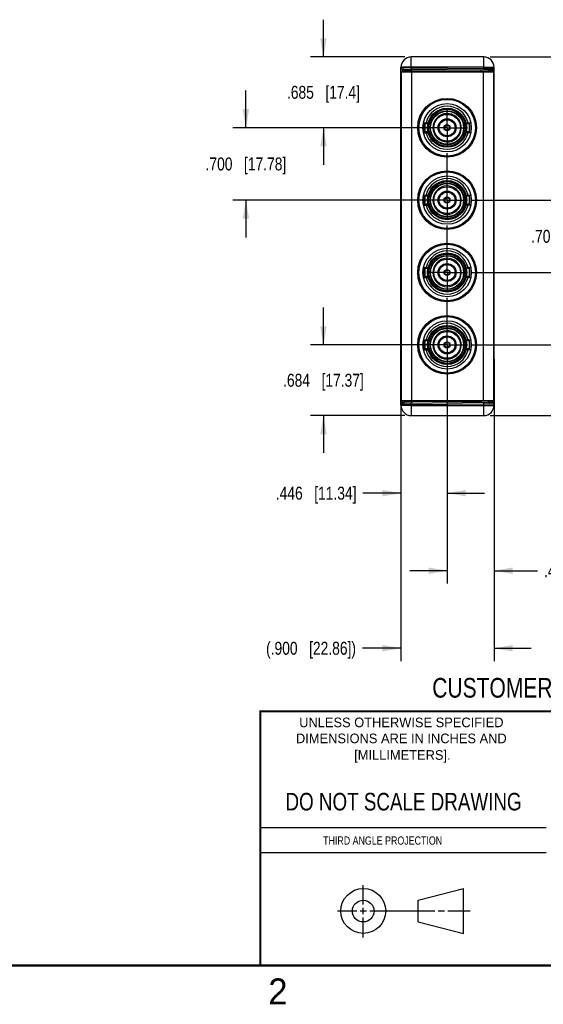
# Model space of a CAD drawing. Header units: inches. Extents: x 0 to 22, y 0 to 17.
# Tile 18 of 30: x 11.3 to 16.3, y 0.1 to 9.6. Entities that reach past the tile are written whole.
import ezdxf

# ---------------------------------------------------------------- set-up
doc = ezdxf.new("R2010")
doc.units = ezdxf.units.IN
doc.header["$LTSCALE"] = 1.21
doc.header["$MEASUREMENT"] = 0
doc.linetypes.add('CENTER', pattern=[0.6, 0.375, -0.075, 0.075, -0.075])
doc.layers.get('0').update_dxf_attribs({"linetype": 'CONTINUOUS'})
for name, color, linetype in [('02___PRT_ALL_AXES', 7, 'CONTINUOUS'), ('COSMETIC', 7, 'CONTINUOUS'), ('DIMENSIONS', 7, 'CONTINUOUS'), ('SURFACES', 7, 'CONTINUOUS')]:
    doc.layers.add(name, color=color, linetype=linetype)
doc.styles.get("Standard").update_dxf_attribs({"font": 'txt', "width": 0.8})
doc.styles.add('TEXTSTYLE_2', font='txt')
doc.dimstyles.new('DIMSTYLE_1', dxfattribs={"dimtxt": 0.125, "dimasz": 0.18, "dimexe": 0.125, "dimexo": 0.0625, "dimgap": 0.0625, "dimtad": 0, "dimtih": 1, "dimtoh": 1, "dimdec": 3, "dimzin": 4, "dimdsep": 46, "dimtxsty": 'STANDARD', "dimblk": '_FILLED', "dimblk1": '_FILLED', "dimblk2": '_FILLED', "dimcen": 0.09, "dimadec": 0, "dimazin": 0, "dimtp": 0.001, "dimtm": 0.001, "dimtfac": 1, "dimtdec": 3, "dimtofl": 0, "dimtmove": 0, "dimatfit": 3, "dimldrblk": '_FILLED', "dimfxl": 1, "dimtolj": 1, "dimtzin": 4, "dimarcsym": 0})

# ---------------------------------------------------------------- blocks, each defined once
blk = doc.blocks.new('_FILLED')
at = {"color": 0, "linetype": 'BYBLOCK'}
blk.add_solid([(0, 0), (-1, 0.174), (-1, -0.174)], dxfattribs=at)
blk = doc.blocks.new('*D4')
at = {"layer": 'DIMENSIONS', "color": 2, "linetype": 'CONTINUOUS'}
for p, q in [((14.2207, 9.2874), (14.2207, 9.6474)), ((15.0082, 9.2874), (14.0957, 9.2874)), ((15.3545, 8.6024), (14.0957, 8.6024)), ((14.2207, 8.6024), (14.2207, 8.2424))]:
    blk.add_line(p, q, dxfattribs=at)
at = {"layer": 'DIMENSIONS', "color": 2, "linetype": 'CONTINUOUS', "xscale": 0.18, "yscale": 0.18, "zscale": 0.18}
for p, rotation in [((14.2207, 9.2874), 270), ((14.2207, 8.6024), 90)]:
    blk.add_blockref('_FILLED', p, dxfattribs=dict(at, rotation=rotation))
at = {"layer": 'DIMENSIONS', "color": 2, "linetype": 'CONTINUOUS', "insert": (14.2207, 9.0074), "char_height": 0.125, "width": 1.125, "attachment_point": 2, "line_spacing_factor": 0.9}
blk.add_mtext('.685{\\Ftxt.shx;\\W1.000000;\\H0.125000; }[17.4]', dxfattribs=at)
blk = doc.blocks.new('*D5')
at = {"layer": 'DIMENSIONS', "color": 2, "linetype": 'CONTINUOUS'}
for p, q in [((13.4707, 8.6024), (13.4707, 8.9624)), ((15.3545, 8.6024), (13.3457, 8.6024)), ((15.3545, 7.9024), (13.3457, 7.9024)), ((13.4707, 7.9024), (13.4707, 7.5424))]:
    blk.add_line(p, q, dxfattribs=at)
at = {"layer": 'DIMENSIONS', "color": 2, "linetype": 'CONTINUOUS', "xscale": 0.18, "yscale": 0.18, "zscale": 0.18}
for p, rotation in [((13.4707, 8.6024), 270), ((13.4707, 7.9024), 90)]:
    blk.add_blockref('_FILLED', p, dxfattribs=dict(at, rotation=rotation))
at = {"layer": 'DIMENSIONS', "color": 2, "linetype": 'CONTINUOUS', "insert": (13.4707, 8.3149), "char_height": 0.125, "width": 1.225, "attachment_point": 2, "line_spacing_factor": 0.9}
blk.add_mtext('.700{\\Ftxt.shx;\\W1.000000;\\H0.125000; }[17.78]', dxfattribs=at)
blk = doc.blocks.new('*D6')
at = {"layer": 'DIMENSIONS', "color": 2, "linetype": 'CONTINUOUS'}
for p, q in [((16.6207, 7.9024), (16.6207, 8.2624)), ((15.6595, 7.9024), (16.7457, 7.9024)), ((15.6595, 7.2024), (16.7457, 7.2024)), ((16.6207, 7.2024), (16.6207, 6.8424))]:
    blk.add_line(p, q, dxfattribs=at)
at = {"layer": 'DIMENSIONS', "color": 2, "linetype": 'CONTINUOUS', "xscale": 0.18, "yscale": 0.18, "zscale": 0.18}
for p, rotation in [((16.6207, 7.9024), 270), ((16.6207, 7.2024), 90)]:
    blk.add_blockref('_FILLED', p, dxfattribs=dict(at, rotation=rotation))
at = {"layer": 'DIMENSIONS', "color": 2, "linetype": 'CONTINUOUS', "insert": (16.6207, 7.6149), "char_height": 0.125, "width": 1.225, "attachment_point": 2, "line_spacing_factor": 0.9}
blk.add_mtext('.700{\\Ftxt.shx;\\W1.000000;\\H0.125000; }[17.78]', dxfattribs=at)
blk = doc.blocks.new('*D7')
at = {"layer": 'DIMENSIONS', "color": 2, "linetype": 'CONTINUOUS'}
for p, q in [((17.3707, 7.2024), (17.3707, 7.5624)), ((15.6595, 7.2024), (17.4957, 7.2024)), ((15.6595, 6.5024), (17.4957, 6.5024)), ((17.3707, 6.5024), (17.3707, 6.1424))]:
    blk.add_line(p, q, dxfattribs=at)
at = {"layer": 'DIMENSIONS', "color": 2, "linetype": 'CONTINUOUS', "xscale": 0.18, "yscale": 0.18, "zscale": 0.18}
for p, rotation in [((17.3707, 7.2024), 270), ((17.3707, 6.5024), 90)]:
    blk.add_blockref('_FILLED', p, dxfattribs=dict(at, rotation=rotation))
at = {"layer": 'DIMENSIONS', "color": 2, "linetype": 'CONTINUOUS', "insert": (17.3707, 6.9149), "char_height": 0.125, "width": 1.225, "attachment_point": 2, "line_spacing_factor": 0.9}
blk.add_mtext('.700{\\Ftxt.shx;\\W1.000000;\\H0.125000; }[17.78]', dxfattribs=at)
blk = doc.blocks.new('*D8')
at = {"layer": 'DIMENSIONS', "color": 2, "linetype": 'CONTINUOUS'}
for p, q in [((14.2207, 6.5024), (14.2207, 6.8624)), ((15.3545, 6.5024), (14.0957, 6.5024)), ((15.0082, 5.8184), (14.0957, 5.8184)), ((14.2207, 5.8184), (14.2207, 5.4584))]:
    blk.add_line(p, q, dxfattribs=at)
at = {"layer": 'DIMENSIONS', "color": 2, "linetype": 'CONTINUOUS', "xscale": 0.18, "yscale": 0.18, "zscale": 0.18}
for p, rotation in [((14.2207, 6.5024), 270), ((14.2207, 5.8184), 90)]:
    blk.add_blockref('_FILLED', p, dxfattribs=dict(at, rotation=rotation))
at = {"layer": 'DIMENSIONS', "color": 2, "linetype": 'CONTINUOUS', "insert": (14.2207, 6.2229), "char_height": 0.125, "width": 1.225, "attachment_point": 2, "line_spacing_factor": 0.9}
blk.add_mtext('.684{\\Ftxt.shx;\\W1.000000;\\H0.125000; }[17.37]', dxfattribs=at)
blk = doc.blocks.new('*D9')
at = {"layer": 'DIMENSIONS', "color": 2, "linetype": 'CONTINUOUS'}
for p, q in [((15.8332, 9.2874), (18.2457, 9.2874)), ((18.1207, 9.2874), (18.1207, 8.0019)), ((18.1207, 5.8184), (18.1207, 7.7519)), ((15.8332, 5.8184), (18.2457, 5.8184))]:
    blk.add_line(p, q, dxfattribs=at)
at = {"layer": 'DIMENSIONS', "color": 2, "linetype": 'CONTINUOUS', "xscale": 0.18, "yscale": 0.18, "zscale": 0.18}
for p, rotation in [((18.1207, 9.2874), 90), ((18.1207, 5.8184), 270)]:
    blk.add_blockref('_FILLED', p, dxfattribs=dict(at, rotation=rotation))
at = {"layer": 'DIMENSIONS', "color": 2, "linetype": 'CONTINUOUS', "insert": (18.1207, 7.9394), "char_height": 0.125, "width": 1.525, "attachment_point": 2, "line_spacing_factor": 0.9}
blk.add_mtext('(3.469{\\Ftxt.shx;\\W1.000000;\\H0.125000; }[88.11])', dxfattribs=at)
blk = doc.blocks.new('*D10')
at = {"layer": 'DIMENSIONS', "color": 2, "linetype": 'CONTINUOUS'}
for p, q in [((14.9707, 6.3657), (14.9707, 4.9434)), ((15.417, 6.3655), (15.417, 4.9434)), ((14.9707, 5.0684), (14.603, 5.0684)), ((15.417, 5.0684), (15.777, 5.0684))]:
    blk.add_line(p, q, dxfattribs=at)
at = {"layer": 'DIMENSIONS', "color": 2, "linetype": 'CONTINUOUS', "xscale": 0.18, "yscale": 0.18, "zscale": 0.18}
blk.add_blockref('_FILLED', (14.9707, 5.0684), dxfattribs=at)
at = {"layer": 'DIMENSIONS', "color": 2, "linetype": 'CONTINUOUS', "xscale": 0.18, "yscale": 0.18, "zscale": 0.18, "rotation": 180}
blk.add_blockref('_FILLED', (15.417, 5.0684), dxfattribs=at)
at = {"layer": 'DIMENSIONS', "color": 2, "linetype": 'CONTINUOUS', "insert": (14.5405, 5.1309), "char_height": 0.125, "width": 1.225, "attachment_point": 3, "line_spacing_factor": 0.9}
blk.add_mtext('.446{\\Ftxt.shx;\\W1.000000;\\H0.125000; }[11.34]', dxfattribs=at)
blk = doc.blocks.new('*D11')
at = {"layer": 'DIMENSIONS', "color": 2, "linetype": 'CONTINUOUS'}
for p, q in [((15.8707, 6.3657), (15.8707, 4.1934)), ((15.417, 6.1767), (15.417, 4.1934)), ((15.417, 4.3184), (15.057, 4.3184)), ((15.8707, 4.3184), (16.2916, 4.3184))]:
    blk.add_line(p, q, dxfattribs=at)
at = {"layer": 'DIMENSIONS', "color": 2, "linetype": 'CONTINUOUS', "xscale": 0.18, "yscale": 0.18, "zscale": 0.18}
blk.add_blockref('_FILLED', (15.417, 4.3184), dxfattribs=at)
at = {"layer": 'DIMENSIONS', "color": 2, "linetype": 'CONTINUOUS', "xscale": 0.18, "yscale": 0.18, "zscale": 0.18, "rotation": 180}
blk.add_blockref('_FILLED', (15.8707, 4.3184), dxfattribs=at)
at = {"layer": 'DIMENSIONS', "color": 2, "linetype": 'CONTINUOUS', "insert": (16.3541, 4.3809), "char_height": 0.125, "width": 1.225, "attachment_point": 1, "line_spacing_factor": 0.9}
blk.add_mtext('.454{\\Ftxt.shx;\\W1.000000;\\H0.125000; }[11.52]', dxfattribs=at)
blk = doc.blocks.new('*D12')
at = {"layer": 'DIMENSIONS', "color": 2, "linetype": 'CONTINUOUS'}
for p, q in [((14.9707, 6.0948), (14.9707, 3.4434)), ((15.8707, 5.8673), (15.8707, 3.4434)), ((14.9707, 3.5684), (14.5979, 3.5684)), ((15.8707, 3.5684), (16.2307, 3.5684))]:
    blk.add_line(p, q, dxfattribs=at)
at = {"layer": 'DIMENSIONS', "color": 2, "linetype": 'CONTINUOUS', "xscale": 0.18, "yscale": 0.18, "zscale": 0.18}
blk.add_blockref('_FILLED', (14.9707, 3.5684), dxfattribs=at)
at = {"layer": 'DIMENSIONS', "color": 2, "linetype": 'CONTINUOUS', "xscale": 0.18, "yscale": 0.18, "zscale": 0.18, "rotation": 180}
blk.add_blockref('_FILLED', (15.8707, 3.5684), dxfattribs=at)
at = {"layer": 'DIMENSIONS', "color": 2, "linetype": 'CONTINUOUS', "insert": (14.5354, 3.6309), "char_height": 0.125, "width": 1.425, "attachment_point": 3, "line_spacing_factor": 0.9}
blk.add_mtext('(.900{\\Ftxt.shx;\\W1.000000;\\H0.125000; }[22.86])', dxfattribs=at)

msp = doc.modelspace()

# ---------------------------------------------------------------- linework, layer by layer
at = {"color": 7, "linetype": 'CONTINUOUS'}
for p, q in [((15.0707, 9.1831), (15.0707, 9.2874)), ((15.7707, 9.2874), (15.0707, 9.2874)), ((15.7707, 9.177), (15.7707, 9.2874)), ((14.9707, 5.9184), (14.9707, 9.1874)), ((14.9707, 9.1836), (15.0707, 9.1831)), ((14.9842, 9.1425), (14.9844, 9.1699)), ((14.9844, 9.1699), (15.8568, 9.1622)), ((14.9922, 9.1425), (14.9921, 9.1698)), ((15.0057, 9.156), (15.0057, 9.1424)), ((15.0057, 9.156), (15.0745, 9.1553)), ((15.0707, 9.1831), (15.0706, 9.1691)), ((15.7707, 9.1892), (15.0707, 9.1892)), ((15.0707, 9.1831), (15.7707, 9.177)), ((15.0745, 9.1553), (15.0744, 9.1691)), ((15.0745, 9.1553), (15.0745, 9.1424)), ((15.0745, 9.1553), (15.7447, 9.1494)), ((15.7447, 9.1494), (15.7446, 9.1632)), ((15.7447, 9.1494), (15.7447, 9.1424)), ((15.7447, 9.1494), (15.8159, 9.1487)), ((15.7707, 9.177), (15.7706, 9.163)), ((15.7707, 9.177), (15.8707, 9.176)), ((15.8159, 9.1487), (15.8159, 9.1424)), ((15.8159, 9.1487), (15.8329, 9.1485)), ((15.8568, 9.1622), (15.857, 9.1425)), ((15.8707, 5.9184), (15.8707, 9.1874)), ((14.9707, 9.0899), (14.9732, 9.0899)), ((14.9707, 9.0793), (14.9732, 9.0793)), ((14.9717, 9.05), (14.973, 9.0483)), ((15.8707, 9.0822), (15.8647, 9.0822)), ((14.9707, 9.0388), (14.9707, 9.039)), ((14.9732, 8.9485), (14.9707, 8.9485)), ((15.1877, 8.6482), (15.1877, 8.5566)), ((15.188, 8.6504), (15.2343, 8.6504)), ((15.2005, 8.6414), (15.2005, 8.5634)), ((15.2321, 8.6414), (15.2005, 8.6414)), ((15.5996, 8.6504), (15.6461, 8.6504)), ((15.6336, 8.6414), (15.602, 8.6414)), ((15.6336, 8.5634), (15.6336, 8.6414)), ((15.188, 8.5544), (15.2345, 8.5544)), ((15.2321, 8.5634), (15.2005, 8.5634)), ((15.6461, 8.5544), (15.5998, 8.5544)), ((15.6336, 8.5634), (15.602, 8.5634)), ((15.1877, 7.9482), (15.1877, 7.8566)), ((15.188, 7.9504), (15.2343, 7.9504)), ((15.2005, 7.9414), (15.2005, 7.8634)), ((15.2321, 7.9414), (15.2005, 7.9414)), ((15.5996, 7.9504), (15.6461, 7.9504)), ((15.6336, 7.9414), (15.602, 7.9414)), ((15.6336, 7.8634), (15.6336, 7.9414)), ((15.188, 7.8544), (15.2345, 7.8544)), ((15.2321, 7.8634), (15.2005, 7.8634)), ((15.6461, 7.8544), (15.5998, 7.8544)), ((15.6336, 7.8634), (15.602, 7.8634)), ((15.1877, 7.2482), (15.1877, 7.1566)), ((15.188, 7.2504), (15.2343, 7.2504)), ((15.2321, 7.2414), (15.2005, 7.2414)), ((15.2005, 7.2414), (15.2005, 7.1634)), ((15.5996, 7.2504), (15.6461, 7.2504)), ((15.6336, 7.2414), (15.602, 7.2414)), ((15.6336, 7.1634), (15.6336, 7.2414)), ((15.188, 7.1544), (15.2345, 7.1544)), ((15.2321, 7.1634), (15.2005, 7.1634)), ((15.6461, 7.1544), (15.5998, 7.1544)), ((15.6336, 7.1634), (15.602, 7.1634)), ((15.1877, 6.5482), (15.1877, 6.4566)), ((15.188, 6.5504), (15.2343, 6.5504)), ((15.2321, 6.5414), (15.2005, 6.5414)), ((15.2005, 6.5414), (15.2005, 6.4634)), ((15.5996, 6.5504), (15.6461, 6.5504)), ((15.6336, 6.5414), (15.602, 6.5414)), ((15.6336, 6.4634), (15.6336, 6.5414)), ((15.188, 6.4544), (15.2345, 6.4544)), ((15.2321, 6.4634), (15.2005, 6.4634)), ((15.6461, 6.4544), (15.5998, 6.4544)), ((15.6336, 6.4634), (15.602, 6.4634)), ((14.9732, 6.1573), (14.9707, 6.1573)), ((14.9707, 6.0266), (14.9732, 6.0266)), ((14.9707, 6.016), (14.9732, 6.016)), ((14.9717, 6.0559), (14.973, 6.0575)), ((15.8707, 6.0236), (15.8647, 6.0236)), ((15.0707, 5.9227), (14.9707, 5.9222)), ((14.9844, 5.936), (14.9842, 5.9633)), ((15.8568, 5.9436), (14.9844, 5.936)), ((14.9921, 5.9361), (14.9922, 5.9634)), ((15.0057, 5.9634), (15.0057, 5.9498)), ((15.0745, 5.9506), (15.0057, 5.9498)), ((15.0707, 5.9227), (15.0706, 5.9367)), ((15.7707, 5.9288), (15.0707, 5.9227)), ((15.0707, 5.9227), (15.0707, 5.8184)), ((15.0707, 5.9167), (15.7707, 5.9167)), ((15.0745, 5.9506), (15.0744, 5.9368)), ((15.0745, 5.9634), (15.0745, 5.9506)), ((15.7447, 5.9564), (15.0745, 5.9506)), ((15.7447, 5.9564), (15.7446, 5.9426)), ((15.7447, 5.9634), (15.7447, 5.9564)), ((15.8159, 5.9571), (15.7447, 5.9564)), ((15.7707, 5.9288), (15.7706, 5.9429)), ((15.8707, 5.9298), (15.7707, 5.9288)), ((15.7707, 5.8184), (15.7707, 5.9288)), ((15.8159, 5.9634), (15.8159, 5.9571)), ((15.8329, 5.9573), (15.8159, 5.9571)), ((15.857, 5.9633), (15.8568, 5.9436)), ((15.0707, 5.8184), (15.7707, 5.8184)), ((15.1374, 1.132), (15.5769, 1.2447)), ((15.5769, 0.8105), (15.5769, 1.2447)), ((15.1374, 0.9219), (15.1374, 1.132)), ((15.1374, 0.9219), (15.5769, 0.8105))]:
    msp.add_line(p, q, dxfattribs=at)
at = {"color": 3, "linetype": 'CONTINUOUS'}
for p, q in [((14.9732, 9.1424), (14.9732, 5.9634)), ((14.9732, 9.1424), (15.8646, 9.1424)), ((15.0732, 9.1424), (15.0732, 5.9634)), ((15.7647, 9.1424), (15.7647, 5.9634)), ((15.8647, 9.1424), (15.8647, 5.9634)), ((14.9732, 5.9634), (15.8646, 5.9634))]:
    msp.add_line(p, q, dxfattribs=at)
at = {"color": 2, "linetype": 'CONTINUOUS'}
for p, q in [((13.61, 1.835), (16.375, 1.835)), ((16.375, 1.5888), (13.61, 1.5888)), ((14.6059, 1.0901), (14.6059, 1.2769)), ((14.6059, 0.9964), (14.6059, 1.0589)), ((14.3557, 1.0276), (14.5434, 1.0276)), ((14.5747, 1.0276), (14.6372, 1.0276)), ((14.6059, 0.7723), (14.6059, 0.9651)), ((14.6684, 1.0276), (15.2987, 1.0276)), ((15.3299, 1.0276), (15.3924, 1.0276)), ((15.4237, 1.0276), (15.6394, 1.0276))]:
    msp.add_line(p, q, dxfattribs=at)
at = {"color": 7, "linetype": 'CONTINUOUS', "const_width": 0.02}
for points in [[(13.6, 2.9595), (21.5, 2.96)], [(13.61, 0.5), (13.61, 2.96)], [(0.5, 0.5), (21.5, 0.5)]]:
    msp.add_lwpolyline(points, dxfattribs=at)
at = {"color": 7, "linetype": 'CONTINUOUS'}
for centre, radius in [((15.417, 8.6024), 0.274), ((15.417, 8.6024), 0.234), ((15.417, 8.6024), 0.189), ((15.417, 8.6024), 0.1831), ((15.417, 8.6024), 0.1787), ((15.417, 8.6024), 0.165), ((15.417, 8.6024), 0.1598), ((15.417, 8.6024), 0.0276), ((15.417, 8.6024), 0.0236), ((15.417, 7.9024), 0.274), ((15.417, 7.9024), 0.234), ((15.417, 7.9024), 0.189), ((15.417, 7.9024), 0.1831), ((15.417, 7.9024), 0.1787), ((15.417, 7.9024), 0.165), ((15.417, 7.9024), 0.1598), ((15.417, 7.9024), 0.0276), ((15.417, 7.9024), 0.0236), ((15.417, 7.2024), 0.274), ((15.417, 7.2024), 0.234), ((15.417, 7.2024), 0.189), ((15.417, 7.2024), 0.1831), ((15.417, 7.2024), 0.1787), ((15.417, 7.2024), 0.165), ((15.417, 7.2024), 0.1598), ((15.417, 7.2024), 0.0276), ((15.417, 7.2024), 0.0236), ((15.417, 6.5024), 0.274), ((15.417, 6.5024), 0.234), ((15.417, 6.5024), 0.189), ((15.417, 6.5024), 0.1831), ((15.417, 6.5024), 0.1787), ((15.417, 6.5024), 0.165), ((15.417, 6.5024), 0.1598), ((15.417, 6.5024), 0.0276), ((15.417, 6.5024), 0.0236), ((14.6059, 1.0276), 0.2171), ((14.6054, 1.0269), 0.105)]:
    msp.add_circle(centre, radius, dxfattribs=at)
for centre, radius, start, end in [((15.0707, 9.1874), 0.1, 90, 180), ((15.7707, 9.1874), 0.1, 0, 90), ((14.9845, 9.1836), 0.0138, 180, 269.5), ((14.9919, 9.156), 0.0138, 0, 89.5), ((15.8296, 9.1487), 0.0138, 89.5189, 180.01815), ((15.8467, 9.1486), 0.0138, 89.5189, 180.01815), ((15.8569, 9.176), 0.0138, 269.5, 0.00002), ((14.9907, 9.0387), 0.02, 180, 207.67387), ((15.417, 8.6024), 0.2085, 13.30978, 166.69022), ((15.417, 8.6024), 0.1374, 41.51965, 48.48029), ((15.417, 8.6024), 0.2085, 193.30978, 346.69022), ((15.417, 7.9024), 0.2085, 13.30978, 166.69022), ((15.417, 7.9024), 0.1374, 41.51965, 48.48029), ((15.417, 7.9024), 0.2085, 193.30978, 346.69022), ((15.417, 7.2024), 0.2085, 13.30978, 166.69022), ((15.417, 7.2024), 0.1374, 41.51965, 48.48029), ((15.417, 7.2024), 0.2085, 193.30978, 346.69022), ((15.417, 6.5024), 0.2085, 13.30978, 166.69022), ((15.417, 6.5024), 0.1374, 41.51965, 48.48029), ((15.417, 6.5024), 0.2085, 193.30978, 346.69022), ((14.9907, 6.0672), 0.02, 152.32503, 180), ((14.9845, 5.9222), 0.0138, 90.5, 180.00002), ((15.0707, 5.9184), 0.1, 180, 270), ((14.9919, 5.9498), 0.0138, 270.5, 360), ((15.7707, 5.9184), 0.1, 270, 360), ((15.8296, 5.9571), 0.0138, 179.98185, 270.4811), ((15.8467, 5.9573), 0.0138, 179.98185, 270.4811), ((15.8569, 5.9298), 0.0138, 0, 90.5)]:
    msp.add_arc(centre, radius, start, end, dxfattribs=at)
for points, knots in [([(15.0707, 9.1892), (15.0642, 9.1892), (15.0515, 9.1891), (15.0329, 9.1891), (15.0159, 9.1889), (15.0029, 9.1887), (14.9937, 9.1885), (14.9878, 9.1884), (14.9828, 9.1883), (14.9786, 9.1881), (14.9753, 9.188), (14.9731, 9.1878), (14.9719, 9.1877), (14.9713, 9.1876), (14.9709, 9.1875), (14.9707, 9.1875), (14.9707, 9.1874)], [0, 0, 0, 0, 0.194941, 0.382438, 0.555198, 0.706652, 0.772527, 0.830957, 0.8814, 0.923357, 0.956433, 0.980323, 0.988747, 0.99481, 0.998521, 1, 1, 1, 1]), ([(15.7707, 9.1892), (15.7772, 9.1892), (15.79, 9.1891), (15.8085, 9.1891), (15.8256, 9.1889), (15.8386, 9.1887), (15.8478, 9.1885), (15.8536, 9.1884), (15.8586, 9.1883), (15.8628, 9.1881), (15.8661, 9.188), (15.8683, 9.1878), (15.8695, 9.1877), (15.8702, 9.1876), (15.8705, 9.1875), (15.8707, 9.1875), (15.8707, 9.1874)], [0, 0, 0, 0, 0.194941, 0.382438, 0.555198, 0.706652, 0.772527, 0.830957, 0.8814, 0.923357, 0.956433, 0.980323, 0.988747, 0.99481, 0.998521, 1, 1, 1, 1]), ([(15.8329, 9.1485), (15.8331, 9.1485), (15.8333, 9.1478), (15.8335, 9.1469), (15.8337, 9.1449), (15.8338, 9.1434), (15.8339, 9.1426)], [0, 0, 0, 0, 0.07433, 0.264251, 0.573638, 1, 1, 1, 1]), ([(15.8468, 9.1623), (15.847, 9.1623), (15.8471, 9.1617), (15.8473, 9.1609), (15.8474, 9.1592), (15.8476, 9.157), (15.8477, 9.1542), (15.848, 9.1493), (15.8481, 9.1453), (15.8482, 9.1425)], [0, 0, 0, 0, 0.018759, 0.068189, 0.149159, 0.261232, 0.403591, 0.575111, 1, 1, 1, 1]), ([(14.9707, 9.0537), (14.9707, 9.0527), (14.971, 9.0514), (14.9716, 9.0503), (14.9717, 9.05)], [0, 0, 0, 0, 0.740958, 1, 1, 1, 1]), ([(14.9707, 9.0418), (14.9707, 9.0413), (14.9709, 9.0392), (14.9721, 9.0373), (14.9732, 9.0362)], [0, 0, 0, 0, 0.239885, 1, 1, 1, 1]), ([(14.9707, 9.0387), (14.9707, 9.0363), (14.9713, 9.0331), (14.9726, 9.0303), (14.973, 9.0296)], [0, 0, 0, 0, 0.755103, 1, 1, 1, 1]), ([(14.973, 6.0762), (14.9726, 6.0756), (14.9713, 6.0727), (14.9707, 6.0695), (14.9707, 6.0672)], [0, 0, 0, 0, 0.244469, 1, 1, 1, 1]), ([(14.9732, 6.0697), (14.9724, 6.0689), (14.9712, 6.0672), (14.9707, 6.0651), (14.9707, 6.0641)], [0, 0, 0, 0, 0.519364, 1, 1, 1, 1]), ([(14.9707, 6.0522), (14.9707, 6.0531), (14.971, 6.0544), (14.9716, 6.0556), (14.9717, 6.0559)], [0, 0, 0, 0, 0.740958, 1, 1, 1, 1]), ([(15.0707, 5.9167), (15.0642, 5.9167), (15.0515, 5.9167), (15.0329, 5.9168), (15.0159, 5.917), (15.0029, 5.9171), (14.9937, 5.9173), (14.9878, 5.9174), (14.9828, 5.9176), (14.9786, 5.9177), (14.9753, 5.9179), (14.9731, 5.918), (14.9719, 5.9182), (14.9713, 5.9182), (14.9709, 5.9183), (14.9707, 5.9184), (14.9707, 5.9184)], [0, 0, 0, 0, 0.194941, 0.382438, 0.555198, 0.706652, 0.772527, 0.830957, 0.8814, 0.923357, 0.956433, 0.980323, 0.988747, 0.99481, 0.998521, 1, 1, 1, 1]), ([(15.7707, 5.9167), (15.7772, 5.9167), (15.79, 5.9167), (15.8085, 5.9168), (15.8256, 5.917), (15.8386, 5.9171), (15.8478, 5.9173), (15.8536, 5.9174), (15.8586, 5.9176), (15.8628, 5.9177), (15.8661, 5.9179), (15.8683, 5.918), (15.8695, 5.9182), (15.8702, 5.9182), (15.8705, 5.9183), (15.8707, 5.9184), (15.8707, 5.9184)], [0, 0, 0, 0, 0.194937, 0.382433, 0.555195, 0.70665, 0.772525, 0.830956, 0.881399, 0.923356, 0.956433, 0.980323, 0.988747, 0.99481, 0.998521, 1, 1, 1, 1]), ([(15.8339, 5.9633), (15.8338, 5.9624), (15.8337, 5.961), (15.8335, 5.959), (15.8333, 5.958), (15.8331, 5.9573), (15.8329, 5.9573)], [0, 0, 0, 0, 0.426377, 0.735797, 0.925732, 1, 1, 1, 1]), ([(15.8482, 5.9634), (15.8481, 5.9606), (15.848, 5.9566), (15.8477, 5.9517), (15.8476, 5.9488), (15.8474, 5.9467), (15.8473, 5.945), (15.8471, 5.9441), (15.847, 5.9435), (15.8468, 5.9435)], [0, 0, 0, 0, 0.424865, 0.596388, 0.738748, 0.850832, 0.931806, 0.981242, 1, 1, 1, 1])]:
    msp.add_open_spline(points, degree=3, knots=knots, dxfattribs=at)
at = {"layer": '02___PRT_ALL_AXES', "color": 7, "linetype": 'CENTER'}
for p, q in [((15.417, 8.6024), (15.417, 8.7824)), ((15.417, 8.6024), (15.237, 8.6024)), ((15.417, 8.6024), (15.417, 8.4224)), ((15.417, 8.6024), (15.597, 8.6024)), ((15.417, 7.9024), (15.417, 8.4224)), ((15.417, 7.9024), (15.237, 7.9024)), ((15.417, 7.9024), (15.417, 7.7224)), ((15.417, 7.9024), (15.597, 7.9024)), ((15.417, 7.2024), (15.417, 7.7224)), ((15.417, 7.2024), (15.237, 7.2024)), ((15.417, 7.2024), (15.597, 7.2024)), ((15.417, 7.2024), (15.417, 7.0224)), ((15.417, 6.5024), (15.417, 7.0224)), ((15.417, 6.5024), (15.237, 6.5024)), ((15.417, 6.5024), (15.597, 6.5024)), ((15.417, 6.5024), (15.417, 6.3224))]:
    msp.add_line(p, q, dxfattribs=at)
at = {"layer": '02___PRT_ALL_AXES', "color": 3, "linetype": 'CONTINUOUS'}
for centre in [(15.4161, 8.6024), (15.4161, 7.9024), (15.4161, 7.2024), (15.4161, 6.5024)]:
    msp.add_circle(centre, 0.284, dxfattribs=at)
at = {"layer": '02___PRT_ALL_AXES', "color": 7, "linetype": 'CONTINUOUS'}
for centre, radius, start, end in [((15.417, 8.6024), 0.22, 170.13579, 189.86421), ((15.417, 8.6024), 0.22, 167.39562, 169.79606), ((15.417, 8.6024), 0.19, 165.35571, 168.151), ((15.417, 8.6024), 0.19, 11.849, 14.64429), ((15.417, 8.6024), 0.22, 10.20394, 12.60438), ((15.417, 8.6024), 0.22, 350.13579, 9.86421), ((15.417, 8.6024), 0.22, 190.20394, 192.60438), ((15.417, 8.6024), 0.19, 191.849, 194.64429), ((15.417, 8.6024), 0.19, 345.35571, 348.151), ((15.417, 8.6024), 0.22, 347.39562, 349.79606), ((15.417, 7.9024), 0.22, 170.13579, 189.86421), ((15.417, 7.9024), 0.22, 167.39562, 169.79606), ((15.417, 7.9024), 0.19, 165.35571, 168.151), ((15.417, 7.9024), 0.19, 11.849, 14.64429), ((15.417, 7.9024), 0.22, 10.20394, 12.60438), ((15.417, 7.9024), 0.22, 350.13579, 9.86421), ((15.417, 7.9024), 0.22, 190.20394, 192.60438), ((15.417, 7.9024), 0.19, 191.849, 194.64429), ((15.417, 7.9024), 0.19, 345.35571, 348.151), ((15.417, 7.9024), 0.22, 347.39562, 349.79606), ((15.417, 7.2024), 0.22, 170.13579, 189.86421), ((15.417, 7.2024), 0.22, 167.39562, 169.79606), ((15.417, 7.2024), 0.19, 165.35571, 168.151), ((15.417, 7.2024), 0.19, 11.849, 14.64429), ((15.417, 7.2024), 0.22, 10.20394, 12.60438), ((15.417, 7.2024), 0.22, 350.13579, 9.86421), ((15.417, 7.2024), 0.22, 190.20394, 192.60438), ((15.417, 7.2024), 0.19, 191.849, 194.64429), ((15.417, 7.2024), 0.19, 345.35571, 348.151), ((15.417, 7.2024), 0.22, 347.39562, 349.79606), ((15.417, 6.5024), 0.22, 170.13579, 189.86421), ((15.417, 6.5024), 0.22, 167.39562, 169.79606), ((15.417, 6.5024), 0.19, 165.35571, 168.151), ((15.417, 6.5024), 0.19, 11.849, 14.64429), ((15.417, 6.5024), 0.22, 10.20394, 12.60438), ((15.417, 6.5024), 0.22, 350.13579, 9.86421), ((15.417, 6.5024), 0.22, 190.20394, 192.60438), ((15.417, 6.5024), 0.19, 191.849, 194.64429), ((15.417, 6.5024), 0.19, 345.35571, 348.151), ((15.417, 6.5024), 0.22, 347.39562, 349.79606)]:
    msp.add_arc(centre, radius, start, end, dxfattribs=at)
at = {"layer": 'COSMETIC', "color": 4, "linetype": 'CONTINUOUS'}
for p, q in [((15.1877, 8.5566), (15.1877, 8.6482)), ((15.1877, 7.8566), (15.1877, 7.9482)), ((15.1877, 7.1566), (15.1877, 7.2482)), ((15.1877, 6.4566), (15.1877, 6.5482))]:
    msp.add_line(p, q, dxfattribs=at)
at = {"layer": 'SURFACES', "color": 7, "linetype": 'CONTINUOUS'}
for centre, radius in [((15.417, 8.6024), 0.1295), ((15.417, 8.6024), 0.0871), ((15.417, 8.6024), 0.0772), ((15.417, 8.6024), 0.0295), ((15.417, 7.9024), 0.1295), ((15.417, 7.9024), 0.0871), ((15.417, 7.9024), 0.0772), ((15.417, 7.9024), 0.0295), ((15.417, 7.2024), 0.1295), ((15.417, 7.2024), 0.0871), ((15.417, 7.2024), 0.0772), ((15.417, 7.2024), 0.0295), ((15.417, 6.5024), 0.1295), ((15.417, 6.5024), 0.0871), ((15.417, 6.5024), 0.0772), ((15.417, 6.5024), 0.0295)]:
    msp.add_circle(centre, radius, dxfattribs=at)
for centre in [(15.417, 8.6024), (15.417, 7.9024), (15.417, 7.2024), (15.417, 6.5024)]:
    msp.add_arc(centre, 0.1374, 48.48029, 41.51965, dxfattribs=at)

# ---------------------------------------------------------------- texts
at = {"color": 7, "linetype": 'CONTINUOUS', "attachment_point": 2, "line_spacing_factor": 0.9}
for s, insert, char_height, width in [('CUSTOMER DRAWING', (16.3742, 3.2811), 0.19, 2.432), ('DO NOT SCALE DRAWING', (14.9953, 2.1698), 0.17, 2.72)]:
    msp.add_mtext(s, dxfattribs=dict(at, insert=insert, char_height=char_height, width=width))
at = {"color": 2, "linetype": 'CONTINUOUS', "line_spacing_factor": 0.9, "style": 'TEXTSTYLE_2'}
for s, insert, char_height, width, attachment_point in [('UNLESS OTHERWISE SPECIFIED', (14.9742, 2.8979), 0.093, 2.418, 2), ('DIMENSIONS ARE IN INCHES AND', (14.9742, 2.7431), 0.093, 2.604, 2), ('[MILLIMETERS].', (14.9844, 2.5829), 0.093, 1.302, 2), ('2', (13.6875, 0.375), 0.25, 0.25, 1)]:
    msp.add_mtext(s, dxfattribs=dict(at, insert=insert, char_height=char_height, width=width, attachment_point=attachment_point))
at = {"color": 2, "linetype": 'CONTINUOUS', "insert": (14.2178, 1.7486), "char_height": 0.08, "width": 1.408, "attachment_point": 1, "line_spacing_factor": 0.9}
msp.add_mtext('THIRD ANGLE PROJECTION', dxfattribs=at)

# ---------------------------------------------------------------- dimensions: what is measured, and where the dimension line sits
at = {"layer": 'DIMENSIONS', "color": 2, "linetype": 'CONTINUOUS'}
for base, p1, p2, picture, middle in [((14.2207, 8.6024), (15.0707, 9.2874), (15.417, 8.6024), '*D4', (14.2207, 8.9449)), ((13.4707, 7.9024), (15.417, 8.6024), (15.417, 7.9024), '*D5', (13.4707, 8.2524)), ((16.6207, 7.2024), (15.597, 7.9024), (15.597, 7.2024), '*D6', (16.6207, 7.5524)), ((17.3707, 6.5024), (15.597, 7.2024), (15.597, 6.5024), '*D7', (17.3707, 6.8524)), ((14.2207, 5.8184), (15.417, 6.5024), (15.0707, 5.8184), '*D8', (14.2207, 6.1604))]:
    dim = msp.add_linear_dim(base=base, p1=p1, p2=p2, angle=270, dimstyle='DIMSTYLE_1', dxfattribs=at)
    dim.commit()
    dim.dimension.update_dxf_attribs({"geometry": picture, "text_midpoint": middle, "dimtype": 160})
for base, p1, p2, angle, picture, middle in [((18.1207, 5.8184), (15.7707, 9.2874), (15.7707, 5.8184), 270, '*D9', (18.1207, 7.8769)), ((14.9707, 3.5684), (15.8707, 5.9298), (14.9707, 6.1573), 180, '*D12', (13.8229, 3.5684))]:
    dim = msp.add_linear_dim(base=base, p1=p1, p2=p2, angle=angle, text='(<>)', dimstyle='DIMSTYLE_1', dxfattribs=at)
    dim.commit()
    dim.dimension.update_dxf_attribs({"geometry": picture, "text_midpoint": middle, "dimtype": 160})
for base, p1, p2, picture, middle in [((15.417, 5.0684), (14.9707, 6.4282), (15.417, 6.428), '*D10', (13.928, 5.0684)), ((15.8707, 4.3184), (15.417, 6.2392), (15.8707, 6.4282), '*D11', (16.9666, 4.3184))]:
    dim = msp.add_linear_dim(base=base, p1=p1, p2=p2, dimstyle='DIMSTYLE_1', dxfattribs=at)
    dim.commit()
    dim.dimension.update_dxf_attribs({"geometry": picture, "text_midpoint": middle, "dimtype": 160})

doc.saveas('drawing.dxf')
